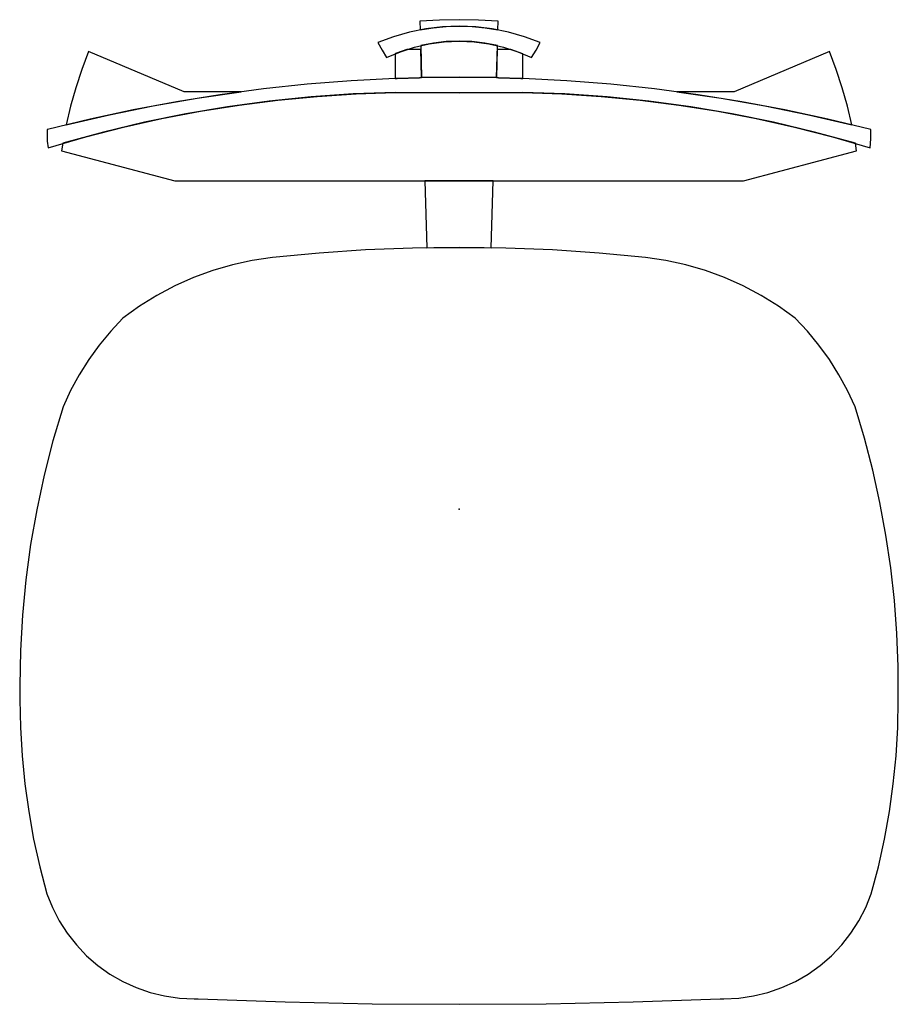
# Model space of a CAD drawing. Header units: metres. Extents: x -0.248 to 0.248, y -0.277 to 0.277.
import ezdxf

# ---------------------------------------------------------------- set-up
doc = ezdxf.new("R2010")
doc.units = ezdxf.units.M
doc.header["$MEASUREMENT"] = 0
doc.layers.get('0').update_dxf_attribs({"true_color": 0x000000})

# ---------------------------------------------------------------- blocks, each defined once
blk = doc.blocks.new('7716e148-5f1f-4788-973b-7ccd99386c05')
for points in [[(0.02206, 0.27659, 0), (0.01106, 0.27727, 0), (0.00003, 0.2775, 0), (-0.011, 0.27727, 0), (-0.02201, 0.27659, 0), (-0.02186, 0.27179, 0), (-0.01461, 0.27294, 0), (-0.00731, 0.27362, 0), (0.00003, 0.27385, 0), (0.00736, 0.27362, 0), (0.01467, 0.27294, 0), (0.02192, 0.27179, 0), (0.02206, 0.27659, 0)], [(0.04571, 0.2646, 0), (0.03693, 0.2679, 0), (0.02791, 0.27049, 0), (0.01872, 0.27235, 0), (0.0094, 0.27348, 0), (0.00003, 0.27385, 0), (-0.00935, 0.27348, 0), (-0.01866, 0.27235, 0), (-0.02785, 0.27049, 0), (-0.03687, 0.2679, 0), (-0.04565, 0.2646, 0), (-0.04336, 0.26028, 0), (-0.04078, 0.25614, 0), (-0.03302, 0.25944, 0), (-0.02499, 0.26203, 0), (-0.01676, 0.2639, 0), (-0.0084, 0.26502, 0), (0.00003, 0.2654, 0), (0.00846, 0.26502, 0), (0.01682, 0.2639, 0), (0.02504, 0.26203, 0), (0.03307, 0.25944, 0), (0.04084, 0.25614, 0), (0.04342, 0.26028, 0), (0.04571, 0.2646, 0)], [(-0.02104, 0.24484, 0), (0.00003, 0.24508, 0), (0.0211, 0.24484, 0), (0.02165, 0.2629, 0), (0.01451, 0.26428, 0), (0.00729, 0.26512, 0), (0.00003, 0.2654, 0), (-0.00724, 0.26512, 0), (-0.01446, 0.26428, 0), (-0.02159, 0.2629, 0), (-0.02104, 0.24484, 0)], [(-0.22129, 0.21823, 0), (-0.19686, 0.22389, 0), (-0.17228, 0.2289, 0), (-0.14757, 0.23323, 0), (-0.12276, 0.2369, 0), (-0.15492, 0.2369, 0), (-0.20869, 0.25952, 0), (-0.21252, 0.24942, 0), (-0.2159, 0.23915, 0), (-0.21883, 0.22875, 0), (-0.22129, 0.21823, 0)], [(-0.0359, 0.2444, 0), (-0.03476, 0.24444, 0), (-0.02219, 0.24481, 0), (-0.02104, 0.24484, 0), (-0.02153, 0.26076, 0), (-0.02927, 0.26076, 0), (-0.02944, 0.2607, 0), (-0.03574, 0.25838, 0), (-0.0359, 0.25831, 0), (-0.0359, 0.2444, 0)], [(0.0211, 0.24484, 0), (0.02225, 0.24481, 0), (0.03481, 0.24444, 0), (0.03596, 0.2444, 0), (0.03596, 0.25831, 0), (0.02928, 0.26076, 0), (0.02158, 0.26076, 0), (0.0211, 0.24484, 0)], [(0.12282, 0.2369, 0), (0.14763, 0.23323, 0), (0.17234, 0.2289, 0), (0.19692, 0.22389, 0), (0.22135, 0.21823, 0), (0.21888, 0.22875, 0), (0.21596, 0.23915, 0), (0.21258, 0.24942, 0), (0.20875, 0.25952, 0), (0.15497, 0.2369, 0), (0.12282, 0.2369, 0)], [(0.03596, 0.23649, 0), (0.05803, 0.23573, 0), (0.08006, 0.23429, 0), (0.10205, 0.23217, 0), (0.12395, 0.22937, 0), (0.14576, 0.2259, 0), (0.16745, 0.22176, 0), (0.189, 0.21695, 0), (0.2104, 0.21148, 0), (0.23162, 0.20536, 0), (0.23212, 0.21042, 0), (0.23209, 0.21551, 0), (0.23201, 0.21554, 0), (0.20791, 0.22143, 0), (0.18367, 0.22668, 0), (0.15929, 0.23128, 0), (0.1348, 0.23522, 0), (0.11021, 0.23851, 0), (0.08555, 0.24113, 0), (0.06082, 0.24309, 0), (0.03605, 0.24439, 0), (0.03596, 0.2444, 0), (0.03481, 0.24444, 0), (0.02225, 0.24481, 0), (0.0211, 0.24484, 0), (0.00003, 0.24508, 0), (-0.02104, 0.24484, 0), (-0.02219, 0.24481, 0), (-0.03476, 0.24444, 0), (-0.0359, 0.2444, 0), (-0.03599, 0.24439, 0), (-0.06076, 0.24309, 0), (-0.08549, 0.24113, 0), (-0.11016, 0.23851, 0), (-0.13474, 0.23522, 0), (-0.15924, 0.23128, 0), (-0.18361, 0.22668, 0), (-0.20786, 0.22143, 0), (-0.23195, 0.21554, 0), (-0.23204, 0.21551, 0), (-0.23211, 0.21274, 0), (-0.23197, 0.20904, 0), (-0.23156, 0.20536, 0), (-0.21034, 0.21148, 0), (-0.18895, 0.21695, 0), (-0.1674, 0.22176, 0), (-0.1457, 0.2259, 0), (-0.1239, 0.22937, 0), (-0.10199, 0.23217, 0), (-0.08001, 0.23429, 0), (-0.05797, 0.23573, 0), (-0.0359, 0.23649, 0), (0.00003, 0.23628, 0), (0.03596, 0.23649, 0)], [(0.03596, 0.23649, 0), (0.00003, 0.23628, 0), (-0.0359, 0.23649, 0), (-0.05965, 0.23564, 0), (-0.08335, 0.23401, 0), (-0.10699, 0.23159, 0), (-0.13053, 0.22839, 0), (-0.15396, 0.22441, 0), (-0.17724, 0.21965, 0), (-0.20035, 0.21413, 0), (-0.22326, 0.20784, 0), (-0.22394, 0.2035, 0), (-0.16019, 0.18659, 0), (0.16024, 0.18659, 0), (0.224, 0.2035, 0), (0.22332, 0.20784, 0), (0.2004, 0.21413, 0), (0.17729, 0.21965, 0), (0.15401, 0.22441, 0), (0.13059, 0.22839, 0), (0.10705, 0.23159, 0), (0.08341, 0.23401, 0), (0.0597, 0.23564, 0), (0.03596, 0.23649, 0)], [(-0.01813, 0.14898, 0), (-0.01418, 0.14902, 0), (-0.00391, 0.14907, 0), (0.00397, 0.14907, 0), (0.01424, 0.14902, 0), (0.01818, 0.14898, 0), (0.01933, 0.18659, 0), (-0.01927, 0.18659, 0), (-0.01813, 0.14898, 0)], [(-0.14703, -0.27436, 0), (-0.09803, -0.2761, 0), (-0.049, -0.27715, 0), (0.00003, -0.2775, 0), (0.04906, -0.27715, 0), (0.09808, -0.2761, 0), (0.14708, -0.27436, 0), (0.14928, -0.27439, 0), (0.15763, -0.27399, 0), (0.1659, -0.2728, 0), (0.17403, -0.27083, 0), (0.18192, -0.26809, 0), (0.18953, -0.26462, 0), (0.19677, -0.26044, 0), (0.20358, -0.25559, 0), (0.20989, -0.25011, 0), (0.21566, -0.24406, 0), (0.22083, -0.23749, 0), (0.22534, -0.23045, 0), (0.22917, -0.22302, 0), (0.23228, -0.21526, 0), (0.2363, -0.19993, 0), (0.23972, -0.18445, 0), (0.24253, -0.16884, 0), (0.24471, -0.15314, 0), (0.24628, -0.13737, 0), (0.24721, -0.12154, 0), (0.24753, -0.10569, 0), (0.24747, -0.08707, 0), (0.24674, -0.06847, 0), (0.24535, -0.0499, 0), (0.24329, -0.0314, 0), (0.24057, -0.01298, 0), (0.23719, 0.00533, 0), (0.23316, 0.0235, 0), (0.22848, 0.04153, 0), (0.22316, 0.05937, 0), (0.21891, 0.06853, 0), (0.21408, 0.0774, 0), (0.20869, 0.08595, 0), (0.20277, 0.09413, 0), (0.19633, 0.10191, 0), (0.18941, 0.10926, 0), (0.18007, 0.11599, 0), (0.17029, 0.12206, 0), (0.16012, 0.12746, 0), (0.14961, 0.13215, 0), (0.1388, 0.13611, 0), (0.12775, 0.13933, 0), (0.11651, 0.1418, 0), (0.10512, 0.14349, 0), (0.07891, 0.14593, 0), (0.05265, 0.14768, 0), (0.02635, 0.14872, 0), (0.00003, 0.14907, 0), (-0.02629, 0.14872, 0), (-0.05259, 0.14768, 0), (-0.07886, 0.14593, 0), (-0.10507, 0.14349, 0), (-0.11645, 0.1418, 0), (-0.12769, 0.13933, 0), (-0.13875, 0.13611, 0), (-0.14955, 0.13215, 0), (-0.16006, 0.12746, 0), (-0.17023, 0.12206, 0), (-0.18001, 0.11599, 0), (-0.18935, 0.10926, 0), (-0.19627, 0.10191, 0), (-0.20271, 0.09413, 0), (-0.20864, 0.08595, 0), (-0.21402, 0.0774, 0), (-0.21885, 0.06853, 0), (-0.2231, 0.05937, 0), (-0.22879, 0.0402, 0), (-0.23374, 0.02083, 0), (-0.23794, 0.00129, 0), (-0.24139, -0.01841, 0), (-0.24407, -0.03822, 0), (-0.24599, -0.05812, 0), (-0.24714, -0.07807, 0), (-0.24753, -0.09806, 0), (-0.24747, -0.10569, 0), (-0.24716, -0.12154, 0), (-0.24622, -0.13737, 0), (-0.24466, -0.15314, 0), (-0.24247, -0.16884, 0), (-0.23967, -0.18445, 0), (-0.23625, -0.19993, 0), (-0.23222, -0.21526, 0), (-0.22911, -0.22302, 0), (-0.22529, -0.23045, 0), (-0.22077, -0.23749, 0), (-0.2156, -0.24406, 0), (-0.20984, -0.25011, 0), (-0.20352, -0.25559, 0), (-0.19671, -0.26044, 0), (-0.18947, -0.26462, 0), (-0.18187, -0.26809, 0), (-0.17397, -0.27083, 0), (-0.16585, -0.2728, 0), (-0.15757, -0.27399, 0), (-0.14922, -0.27439, 0), (-0.14703, -0.27436, 0)]]:
    blk.add_polyline3d(points)
blk.add_point((0.00003, 0.00164))
blk.add_point((0.00003, 0.00164))
blk.add_point((0.00003, 0.00164))
blk.add_point((0.00003, 0.00164))

msp = doc.modelspace()

# ---------------------------------------------------------------- block references
msp.add_blockref('7716e148-5f1f-4788-973b-7ccd99386c05', (0, 0))

doc.saveas('drawing.dxf')
